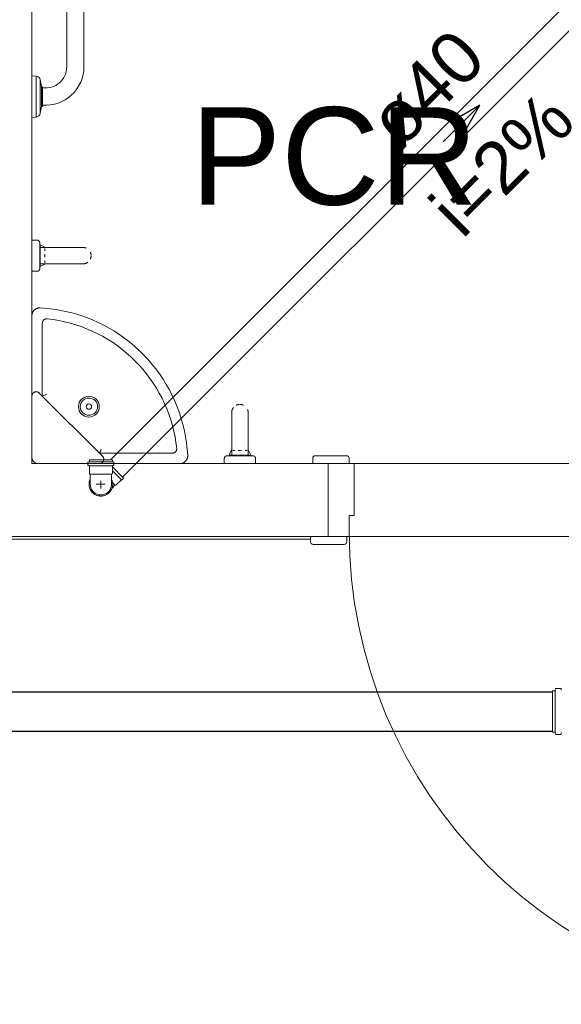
# Model space of a CAD drawing. Header units: millimetres. Extents: x 567 to 934, y -1 to 364.
# Tile 23 of 256: x 602.94 to 605.02, y 40.83 to 44.62. Entities that reach past the tile are written whole.
import ezdxf

# ---------------------------------------------------------------- set-up
doc = ezdxf.new("R2010")
doc.units = ezdxf.units.MM
doc.header["$MEASUREMENT"] = 0
doc.linetypes.add('NULL', pattern=[0])
doc.layers.add('ARQ FINA', color=8, linetype='Continuous')
for name, color, linetype, lineweight in [('Simbolos', 14, 'Continuous', 20), ('Simbolos_int', 14, 'Continuous', 15), ('TQ-Condutos', 14, 'Continuous', 25), ('TQ-Sentido conduto', 14, 'Continuous', 30), ('TQ-Textos conduto', 7, 'Continuous', 9)]:
    doc.layers.add(name, color=color, linetype=linetype, lineweight=lineweight)
doc.styles.add('Arial', font='arial.ttf')

msp = doc.modelspace()

# ---------------------------------------------------------------- linework, layer by layer
at = {"layer": 'ARQ FINA', "lineweight": 5}
for p, q in [((602.9856, 43.769), (602.9856, 46.629)), ((603.1196, 44.4357), (603.1196, 45.8144)), ((603.1856, 45.8144), (603.1856, 44.4357)), ((602.9856, 44.401), (603.0016, 44.3996)), ((603.0016, 44.3996), (603.0016, 44.2424)), ((603.0177, 44.3853), (603.023, 44.3592)), ((603.0177, 44.2568), (603.0177, 44.3853)), ((603.023, 44.3592), (603.0266, 44.3586)), ((603.023, 44.3592), (603.023, 44.2828)), ((603.0266, 44.3586), (603.0266, 44.3548)), ((603.0266, 44.3548), (603.0266, 44.2885)), ((603.023, 44.2828), (603.0177, 44.2568)), ((603.0266, 44.2835), (603.023, 44.2828)), ((603.0266, 44.2885), (603.0266, 44.2835)), ((603.0016, 44.2424), (602.9856, 44.241)), ((603.0056, 43.769), (602.9856, 43.769)), ((602.9856, 43.649), (602.9856, 43.769)), ((603.0176, 43.7507), (603.0156, 43.7507)), ((603.0176, 43.7507), (603.0156, 43.7507)), ((603.0356, 43.7423), (603.0176, 43.7507)), ((603.0176, 43.7507), (603.0176, 43.6673)), ((603.0756, 43.7407), (603.0156, 43.7407)), ((603.0356, 43.7423), (603.0356, 43.7416)), ((603.0356, 43.7366), (603.0356, 43.7277)), ((603.0356, 43.7153), (603.0356, 43.7028)), ((603.0156, 43.6773), (603.0756, 43.6773)), ((603.0176, 43.6673), (603.0356, 43.6757)), ((603.0356, 43.6903), (603.0356, 43.6815)), ((603.0356, 43.6764), (603.0356, 43.6757)), ((602.9856, 43.649), (603.0056, 43.649)), ((602.9856, 42.909), (602.9856, 43.649)), ((603.0156, 43.6673), (603.0176, 43.6673)), ((603.0156, 43.6673), (603.0176, 43.6673)), ((603.0256, 43.4496), (603.0256, 43.449)), ((603.0256, 43.169), (603.0256, 43.449)), ((603.0445, 43.4659), (603.0438, 43.466)), ((603.3421, 43.3408), (603.3404, 43.3422)), ((603.2573, 42.9373), (603.0139, 43.1807)), ((603.7539, 42.999), (603.7539, 42.939)), ((603.8173, 42.939), (603.8173, 42.999)), ((603.5426, 42.9672), (603.5425, 42.9678)), ((603.7523, 42.959), (603.7439, 42.941)), ((603.7523, 42.959), (603.7529, 42.959)), ((603.7581, 42.959), (603.7669, 42.959)), ((603.7794, 42.959), (603.7919, 42.959)), ((603.8052, 42.959), (603.8132, 42.959)), ((603.8181, 42.959), (603.8189, 42.959)), ((603.8273, 42.941), (603.8189, 42.959)), ((603.5256, 42.949), (603.2456, 42.949)), ((603.5256, 42.949), (603.5263, 42.949)), ((603.7256, 42.929), (603.7256, 42.909)), ((603.7439, 42.941), (603.7439, 42.939)), ((603.7439, 42.941), (603.8273, 42.941)), ((603.7439, 42.941), (603.7439, 42.939)), ((603.7439, 42.939), (603.744, 42.939)), ((603.7439, 42.939), (603.744, 42.939)), ((603.7439, 42.939), (603.744, 42.939)), ((603.7439, 42.939), (603.744, 42.939)), ((603.8273, 42.939), (603.8273, 42.941)), ((603.8273, 42.939), (603.8273, 42.941)), ((603.8456, 42.909), (603.8456, 42.929)), ((604.0656, 42.9296), (604.0656, 42.9096)), ((604.1956, 42.9396), (604.0756, 42.9396)), ((604.2056, 42.9096), (604.2056, 42.9296)), ((603.7256, 42.909), (602.9856, 42.909)), ((603.8456, 42.909), (603.7256, 42.909)), ((604.1256, 42.909), (603.8456, 42.909)), ((604.0656, 42.9096), (604.2056, 42.9096)), ((604.1256, 42.629), (604.1256, 42.909)), ((604.1256, 42.909), (604.1256, 42.629)), ((604.2256, 42.909), (604.1256, 42.909)), ((604.2256, 42.909), (605.9856, 42.909)), ((604.2256, 42.709), (604.2256, 42.909)), ((604.2056, 42.629), (604.2056, 42.709)), ((604.2056, 42.709), (604.2256, 42.709)), ((596.7756, 42.629), (604.1256, 42.629)), ((596.7956, 42.619), (604.057, 42.619)), ((604.057, 42.6285), (604.057, 42.6085)), ((604.197, 42.6285), (604.057, 42.6285)), ((604.1256, 42.629), (604.2056, 42.629)), ((604.197, 42.6085), (604.197, 42.6285)), ((605.9456, 42.629), (604.2056, 42.629)), ((604.067, 42.5985), (604.187, 42.5985))]:
    msp.add_line(p, q, dxfattribs=at)
for points in [[(603.0056, 43.769), (603.006, 43.769), (603.0064, 43.769), (603.0068, 43.769), (603.0072, 43.7689), (603.0076, 43.7688), (603.008, 43.7687), (603.0084, 43.7686), (603.0088, 43.7685), (603.0091, 43.7684), (603.0095, 43.7682), (603.0099, 43.7681), (603.0102, 43.7679), (603.0106, 43.7677), (603.0109, 43.7675), (603.0113, 43.7673), (603.0116, 43.767), (603.0119, 43.7668), (603.0122, 43.7665), (603.0125, 43.7663), (603.0128, 43.766), (603.0131, 43.7657), (603.0133, 43.7654), (603.0136, 43.7651), (603.0138, 43.7648), (603.014, 43.7644), (603.0142, 43.7641), (603.0144, 43.7637), (603.0146, 43.7634), (603.0148, 43.763), (603.0149, 43.7627), (603.0151, 43.7623), (603.0152, 43.7619), (603.0153, 43.7615), (603.0154, 43.7611), (603.0155, 43.7607), (603.0155, 43.7603), (603.0156, 43.7599), (603.0156, 43.7595), (603.0156, 43.7591), (603.0156, 43.759)], [(603.0064, 43.769), (603.0068, 43.769), (603.0072, 43.7689), (603.0076, 43.7688), (603.008, 43.7687), (603.0084, 43.7686), (603.0088, 43.7685), (603.0091, 43.7684), (603.0095, 43.7682), (603.0099, 43.7681), (603.0102, 43.7679), (603.0106, 43.7677), (603.0109, 43.7675), (603.0113, 43.7673), (603.0116, 43.767), (603.0119, 43.7668), (603.0122, 43.7665), (603.0125, 43.7663), (603.0128, 43.766), (603.0131, 43.7657), (603.0133, 43.7654), (603.0136, 43.7651), (603.0138, 43.7648), (603.014, 43.7644), (603.0142, 43.7641), (603.0144, 43.7637), (603.0146, 43.7634), (603.0148, 43.763), (603.0149, 43.7627), (603.0151, 43.7623), (603.0152, 43.7619), (603.0153, 43.7615), (603.0154, 43.7611), (603.0155, 43.7607), (603.0155, 43.7603)], [(603.0156, 43.759), (603.0156, 43.759), (603.0156, 43.7589), (603.0156, 43.7587), (603.0156, 43.7584), (603.0156, 43.758), (603.0156, 43.7576), (603.0156, 43.7571), (603.0156, 43.7565), (603.0156, 43.7558), (603.0156, 43.7551), (603.0156, 43.7543), (603.0156, 43.7534), (603.0156, 43.7524), (603.0156, 43.7514), (603.0156, 43.7503), (603.0156, 43.7491)], [(603.0156, 43.659), (603.0156, 43.6591), (603.0156, 43.6592), (603.0156, 43.6594), (603.0156, 43.6597), (603.0156, 43.66), (603.0156, 43.6605), (603.0156, 43.661), (603.0156, 43.6616), (603.0156, 43.6622), (603.0156, 43.663), (603.0156, 43.6638), (603.0156, 43.6647), (603.0156, 43.6656), (603.0156, 43.6667), (603.0156, 43.6678), (603.0156, 43.6689), (603.0156, 43.6701), (603.0156, 43.6714), (603.0156, 43.6728), (603.0156, 43.6742), (603.0156, 43.6757), (603.0156, 43.6772), (603.0156, 43.6787), (603.0156, 43.6804), (603.0156, 43.682), (603.0156, 43.6837), (603.0156, 43.6855), (603.0156, 43.6872), (603.0156, 43.6891), (603.0156, 43.6909), (603.0156, 43.6928), (603.0156, 43.6947), (603.0156, 43.6966), (603.0156, 43.6986), (603.0156, 43.7005), (603.0156, 43.7025), (603.0156, 43.7045), (603.0156, 43.7065), (603.0156, 43.7085), (603.0156, 43.7105), (603.0156, 43.7125), (603.0156, 43.7145), (603.0156, 43.7165), (603.0156, 43.7184), (603.0156, 43.7204), (603.0156, 43.7223), (603.0156, 43.7242), (603.0156, 43.7261), (603.0156, 43.728), (603.0156, 43.7298), (603.0156, 43.7316), (603.0156, 43.7334), (603.0156, 43.7351), (603.0156, 43.7368), (603.0156, 43.7385), (603.0156, 43.74), (603.0156, 43.7416), (603.0156, 43.7431), (603.0156, 43.7445), (603.0156, 43.7459), (603.0156, 43.7472), (603.0156, 43.7485), (603.0156, 43.7497), (603.0156, 43.7508), (603.0156, 43.7519), (603.0156, 43.7529), (603.0156, 43.7538), (603.0156, 43.7547), (603.0156, 43.7554), (603.0156, 43.7561), (603.0156, 43.7568), (603.0156, 43.7573), (603.0156, 43.7578), (603.0156, 43.7582), (603.0156, 43.7585), (603.0156, 43.7588), (603.0156, 43.7589), (603.0156, 43.759), (603.0156, 43.759)], [(603.0156, 43.7543), (603.0156, 43.7534), (603.0156, 43.7524), (603.0156, 43.7514), (603.0156, 43.7503), (603.0156, 43.7491)], [(603.0156, 43.7497), (603.0156, 43.7508), (603.0156, 43.7519), (603.0156, 43.7529), (603.0156, 43.7538)], [(603.1817, 43.7407), (603.1816, 43.7407), (603.1813, 43.7407), (603.1809, 43.7407), (603.1803, 43.7407), (603.1796, 43.7407), (603.1786, 43.7407), (603.1775, 43.7407), (603.1763, 43.7407), (603.1749, 43.7407), (603.1733, 43.7407), (603.1716, 43.7407), (603.1697, 43.7407), (603.1677, 43.7407), (603.1655, 43.7407), (603.1631, 43.7407), (603.1607, 43.7407), (603.1581, 43.7407), (603.1554, 43.7407), (603.1525, 43.7407), (603.1495, 43.7407), (603.1464, 43.7407), (603.1432, 43.7407), (603.1399, 43.7407), (603.1364, 43.7407), (603.1329, 43.7407), (603.1293, 43.7407), (603.1256, 43.7407), (603.1218, 43.7407), (603.118, 43.7407), (603.114, 43.7407), (603.1101, 43.7407), (603.106, 43.7407), (603.1019, 43.7407), (603.0978, 43.7407), (603.0936, 43.7407), (603.0894, 43.7407), (603.0852, 43.7407), (603.081, 43.7407), (603.0768, 43.7407), (603.0756, 43.7407)], [(603.0756, 43.7407), (603.0799, 43.7407), (603.0841, 43.7407), (603.0883, 43.7407), (603.0925, 43.7407), (603.0967, 43.7407), (603.1008, 43.7407), (603.1049, 43.7407), (603.109, 43.7407), (603.113, 43.7407), (603.1169, 43.7407), (603.1208, 43.7407), (603.1246, 43.7407), (603.1283, 43.7407)], [(603.1546, 43.7407), (603.1574, 43.7407), (603.16, 43.7407), (603.1625, 43.7407), (603.1649, 43.7407), (603.1671, 43.7407), (603.1692, 43.7407), (603.1711, 43.7407), (603.1729, 43.7407), (603.1745, 43.7407), (603.1759, 43.7407), (603.1772, 43.7407), (603.1784, 43.7407), (603.1793, 43.7407), (603.1801, 43.7407), (603.1808, 43.7407), (603.1812, 43.7407), (603.1815, 43.7407), (603.1817, 43.7407), (603.1817, 43.7407)], [(603.1817, 43.7407), (603.1829, 43.7407), (603.1842, 43.7406), (603.1855, 43.7405), (603.1867, 43.7403), (603.188, 43.7401), (603.1892, 43.7398), (603.1904, 43.7395), (603.1916, 43.7391), (603.1928, 43.7387), (603.194, 43.7382)], [(603.2102, 43.7228), (603.2107, 43.7217), (603.2112, 43.7205), (603.2117, 43.7193), (603.212, 43.7181), (603.2124, 43.7169), (603.2127, 43.7157), (603.2129, 43.7144), (603.2131, 43.7132), (603.2132, 43.7119), (603.2133, 43.7106)], [(603.0756, 43.6773), (603.0799, 43.6773), (603.0841, 43.6773), (603.0883, 43.6773), (603.0925, 43.6773), (603.0967, 43.6773), (603.1008, 43.6773), (603.1049, 43.6773), (603.109, 43.6773), (603.113, 43.6773), (603.1169, 43.6773), (603.1208, 43.6773), (603.1246, 43.6773), (603.1283, 43.6773), (603.132, 43.6773), (603.1355, 43.6773), (603.139, 43.6773), (603.1423, 43.6773), (603.1455, 43.6773), (603.1487, 43.6773), (603.1517, 43.6773), (603.1546, 43.6773), (603.1574, 43.6773), (603.16, 43.6773), (603.1625, 43.6773), (603.1649, 43.6773), (603.1671, 43.6773), (603.1692, 43.6773), (603.1711, 43.6773), (603.1729, 43.6773), (603.1745, 43.6773), (603.1759, 43.6773), (603.1772, 43.6773), (603.1784, 43.6773), (603.1793, 43.6773), (603.1801, 43.6773), (603.1808, 43.6773), (603.1812, 43.6773), (603.1815, 43.6773), (603.1817, 43.6773), (603.1817, 43.6773)], [(603.145, 43.6773), (603.1432, 43.6773), (603.1399, 43.6773), (603.1364, 43.6773), (603.1329, 43.6773), (603.1293, 43.6773), (603.1256, 43.6773), (603.1218, 43.6773), (603.118, 43.6773), (603.114, 43.6773), (603.1101, 43.6773), (603.106, 43.6773), (603.1019, 43.6773), (603.0978, 43.6773), (603.0936, 43.6773), (603.0894, 43.6773), (603.0852, 43.6773), (603.081, 43.6773), (603.0768, 43.6773)], [(603.1817, 43.6773), (603.1816, 43.6773), (603.1813, 43.6773), (603.1809, 43.6773), (603.1803, 43.6773), (603.1796, 43.6773), (603.1786, 43.6773), (603.1775, 43.6773), (603.1763, 43.6773), (603.1749, 43.6773), (603.1733, 43.6773), (603.1716, 43.6773), (603.1697, 43.6773), (603.1677, 43.6773), (603.1655, 43.6773), (603.1631, 43.6773), (603.1607, 43.6773), (603.1581, 43.6773), (603.1554, 43.6773), (603.1525, 43.6773), (603.1495, 43.6773), (603.1464, 43.6773)], [(603.2009, 43.6838), (603.1999, 43.6831), (603.1988, 43.6824), (603.1977, 43.6817), (603.1966, 43.6811), (603.1955, 43.6805), (603.1943, 43.68), (603.1932, 43.6795), (603.192, 43.679), (603.1908, 43.6787), (603.1895, 43.6783), (603.1883, 43.678), (603.1871, 43.6778), (603.1858, 43.6776), (603.1845, 43.6775), (603.1833, 43.6774), (603.182, 43.6773), (603.1817, 43.6773)], [(603.2134, 43.7078), (603.2133, 43.7065), (603.2131, 43.7052), (603.213, 43.704), (603.2127, 43.7027), (603.2125, 43.7015), (603.2121, 43.7003), (603.2118, 43.6991), (603.2113, 43.6979), (603.2109, 43.6967), (603.2104, 43.6955)], [(603.0156, 43.659), (603.0156, 43.6586), (603.0156, 43.6582), (603.0155, 43.6578), (603.0155, 43.6574), (603.0154, 43.657), (603.0153, 43.6567), (603.0152, 43.6563), (603.0151, 43.6559), (603.015, 43.6555), (603.0148, 43.6551), (603.0147, 43.6548), (603.0145, 43.6544), (603.0143, 43.6541), (603.0141, 43.6537), (603.0139, 43.6534), (603.0136, 43.6531), (603.0134, 43.6527), (603.0131, 43.6524), (603.0129, 43.6521), (603.0126, 43.6519), (603.0123, 43.6516), (603.012, 43.6513), (603.0117, 43.6511), (603.0113, 43.6508), (603.011, 43.6506), (603.0107, 43.6504), (603.0103, 43.6502), (603.01, 43.65), (603.0096, 43.6499), (603.0092, 43.6497), (603.0089, 43.6496), (603.0085, 43.6494), (603.0081, 43.6493), (603.0077, 43.6492), (603.0073, 43.6492), (603.0069, 43.6491), (603.0065, 43.6491), (603.0061, 43.649), (603.0057, 43.649), (603.0056, 43.649)], [(603.0155, 43.6578), (603.0155, 43.6574), (603.0154, 43.657), (603.0153, 43.6567), (603.0152, 43.6563), (603.0151, 43.6559), (603.015, 43.6555), (603.0148, 43.6551), (603.0147, 43.6548), (603.0145, 43.6544), (603.0143, 43.6541), (603.0141, 43.6537), (603.0139, 43.6534), (603.0136, 43.6531), (603.0134, 43.6527), (603.0131, 43.6524), (603.0129, 43.6521), (603.0126, 43.6519), (603.0123, 43.6516), (603.012, 43.6513), (603.0117, 43.6511), (603.0113, 43.6508), (603.011, 43.6506), (603.0107, 43.6504), (603.0103, 43.6502), (603.01, 43.65), (603.0096, 43.6499), (603.0092, 43.6497), (603.0089, 43.6496), (603.0085, 43.6494), (603.0081, 43.6493), (603.0077, 43.6492), (603.0073, 43.6492), (603.0069, 43.6491), (603.0065, 43.6491)], [(603.0156, 43.6638), (603.0156, 43.6647), (603.0156, 43.6656), (603.0156, 43.6667), (603.0156, 43.6678), (603.0156, 43.6689)], [(603.0156, 43.6684), (603.0156, 43.6672), (603.0156, 43.6662), (603.0156, 43.6652), (603.0156, 43.6643), (603.0156, 43.6634), (603.0156, 43.6626), (603.0156, 43.6619), (603.0156, 43.6613), (603.0156, 43.6607), (603.0156, 43.6603), (603.0156, 43.6599), (603.0156, 43.6595), (603.0156, 43.6593), (603.0156, 43.6591), (603.0156, 43.659), (603.0156, 43.659)], [(603.0156, 43.6684), (603.0156, 43.6672), (603.0156, 43.6662), (603.0156, 43.6652), (603.0156, 43.6643)], [(603.0172, 43.5082), (603.016, 43.5082), (603.0148, 43.5082), (603.0136, 43.5082), (603.0124, 43.5081), (603.0112, 43.5079), (603.01, 43.5077), (603.0088, 43.5075), (603.0077, 43.5072), (603.0065, 43.5068), (603.0054, 43.5064), (603.0043, 43.506), (603.0032, 43.5055), (603.0021, 43.505), (603.001, 43.5045), (603, 43.5039), (602.999, 43.5032), (602.998, 43.5025), (602.997, 43.5018), (602.9961, 43.501), (602.9952, 43.5002), (602.9944, 43.4994), (602.9935, 43.4985), (602.9927, 43.4976), (602.992, 43.4967), (602.9913, 43.4958), (602.9906, 43.4948), (602.9899, 43.4938), (602.9893, 43.4927), (602.9888, 43.4916), (602.9883, 43.4906), (602.9878, 43.4895), (602.9874, 43.4883), (602.987, 43.4872), (602.9866, 43.4861), (602.9864, 43.4849), (602.9861, 43.4837), (602.9859, 43.4825), (602.9858, 43.4813), (602.9857, 43.4801), (602.9856, 43.4789), (602.9856, 43.4782)], [(603.5848, 42.9406), (603.583, 42.9645), (603.5803, 42.9884), (603.5767, 43.0121), (603.5721, 43.0357), (603.5666, 43.059), (603.5601, 43.0821), (603.5527, 43.105), (603.5444, 43.1275), (603.5352, 43.1497), (603.5252, 43.1714), (603.5143, 43.1928), (603.5025, 43.2137), (603.4899, 43.2341), (603.4765, 43.2541), (603.4623, 43.2734), (603.4473, 43.2922), (603.4316, 43.3103), (603.4152, 43.3279), (603.3982, 43.3447), (603.3804, 43.3608), (603.362, 43.3763), (603.343, 43.391), (603.3235, 43.4049), (603.3034, 43.418), (603.2828, 43.4303), (603.2617, 43.4417), (603.2402, 43.4524), (603.2182, 43.4621), (603.1959, 43.471), (603.1733, 43.4789), (603.1504, 43.486), (603.1271, 43.4921), (603.1037, 43.4973), (603.0801, 43.5015), (603.0563, 43.5048), (603.0324, 43.5072), (603.0172, 43.5082)], [(603.0256, 43.449), (603.0256, 43.4496), (603.0257, 43.4503), (603.0257, 43.451), (603.0258, 43.4517), (603.0259, 43.4523), (603.0261, 43.453), (603.0263, 43.4537), (603.0265, 43.4543), (603.0267, 43.455), (603.027, 43.4556), (603.0272, 43.4562), (603.0275, 43.4568), (603.0279, 43.4574), (603.0282, 43.458), (603.0286, 43.4586), (603.029, 43.4591), (603.0294, 43.4597), (603.0298, 43.4602), (603.0303, 43.4607), (603.0308, 43.4612), (603.0313, 43.4617), (603.0318, 43.4621), (603.0323, 43.4625), (603.0329, 43.4629), (603.0335, 43.4633), (603.034, 43.4637), (603.0346, 43.464), (603.0352, 43.4643), (603.0359, 43.4646), (603.0365, 43.4649), (603.0371, 43.4651), (603.0378, 43.4653), (603.0384, 43.4655), (603.0391, 43.4656), (603.0398, 43.4658), (603.0404, 43.4659), (603.0411, 43.466), (603.0418, 43.466), (603.0425, 43.466), (603.0432, 43.466), (603.0439, 43.466), (603.0445, 43.4659)], [(603.0346, 43.464), (603.034, 43.4636), (603.0334, 43.4633), (603.0328, 43.4629), (603.0323, 43.4625), (603.0318, 43.4621), (603.0312, 43.4616), (603.0307, 43.4612), (603.0303, 43.4607), (603.0298, 43.4602), (603.0294, 43.4596), (603.0289, 43.4591), (603.0286, 43.4585)], [(603.0445, 43.4659), (603.0667, 43.4631), (603.0888, 43.4594), (603.1107, 43.4549), (603.1324, 43.4494), (603.1539, 43.4431), (603.1752, 43.436), (603.1961, 43.428), (603.2167, 43.4191), (603.2369, 43.4095), (603.2567, 43.399), (603.2761, 43.3878), (603.295, 43.3758), (603.3134, 43.3631), (603.3313, 43.3496), (603.3486, 43.3354), (603.3654, 43.3206), (603.3816, 43.305), (603.3971, 43.2889), (603.4119, 43.2721), (603.4261, 43.2548), (603.4396, 43.2369), (603.4523, 43.2185), (603.4643, 43.1996), (603.4756, 43.1802), (603.486, 43.1604), (603.4957, 43.1402), (603.5045, 43.1196), (603.5125, 43.0987), (603.5197, 43.0775), (603.526, 43.056), (603.5314, 43.0342), (603.536, 43.0123), (603.5397, 42.9902), (603.5425, 42.968), (603.5425, 42.9678)], [(603.0139, 43.1807), (603.0134, 43.1812), (603.0129, 43.1816), (603.0124, 43.1821), (603.0119, 43.1825), (603.0113, 43.1828), (603.0108, 43.1832), (603.0102, 43.1835), (603.0096, 43.1838), (603.009, 43.1841), (603.0084, 43.1844), (603.0078, 43.1846), (603.0072, 43.1848), (603.0065, 43.185), (603.0059, 43.1852), (603.0052, 43.1853), (603.0046, 43.1854), (603.0039, 43.1855), (603.0033, 43.1856), (603.0026, 43.1856), (603.0019, 43.1856), (603.0013, 43.1856), (603.0006, 43.1855), (603, 43.1854), (602.9993, 43.1853), (602.9986, 43.1852), (602.998, 43.1851), (602.9974, 43.1849), (602.9967, 43.1847), (602.9961, 43.1844), (602.9955, 43.1842), (602.9949, 43.1839), (602.9943, 43.1836), (602.9937, 43.1833), (602.9932, 43.1829), (602.9926, 43.1826), (602.9921, 43.1822), (602.9916, 43.1818), (602.9911, 43.1813), (602.9906, 43.1809), (602.9901, 43.1804), (602.9897, 43.1799), (602.9893, 43.1794), (602.9889, 43.1789), (602.9885, 43.1783), (602.9881, 43.1778), (602.9878, 43.1772), (602.9875, 43.1766), (602.9872, 43.176), (602.9869, 43.1754), (602.9866, 43.1748), (602.9864, 43.1742), (602.9862, 43.1735), (602.9861, 43.1729), (602.9859, 43.1723), (602.9858, 43.1716), (602.9857, 43.1709), (602.9857, 43.1703), (602.9856, 43.1696), (602.9856, 43.169)], [(603.0256, 43.169), (603.0262, 43.1693), (603.0278, 43.1699), (603.0303, 43.171), (603.0319, 43.1716), (603.0336, 43.1723), (603.0375, 43.1739), (603.0416, 43.1757)], [(603.7539, 43.1051), (603.7539, 43.1064), (603.754, 43.1076), (603.7541, 43.1089), (603.7543, 43.1101), (603.7545, 43.1114), (603.7548, 43.1126), (603.7551, 43.1139), (603.7555, 43.1151), (603.7559, 43.1163), (603.7564, 43.1174), (603.7569, 43.1186), (603.7575, 43.1197), (603.7581, 43.1208), (603.7588, 43.1219), (603.7594, 43.123), (603.7602, 43.124), (603.761, 43.125)], [(603.7718, 43.1336), (603.773, 43.1342), (603.7741, 43.1346), (603.7753, 43.1351), (603.7765, 43.1355), (603.7777, 43.1358), (603.779, 43.1361), (603.7802, 43.1363), (603.7815, 43.1365), (603.7827, 43.1367), (603.784, 43.1368)], [(603.7869, 43.1368), (603.7881, 43.1367), (603.7894, 43.1366), (603.7907, 43.1364), (603.7919, 43.1362), (603.7931, 43.1359), (603.7944, 43.1356), (603.7956, 43.1352), (603.7968, 43.1348), (603.798, 43.1343), (603.7991, 43.1338)], [(603.8147, 43.1178), (603.8152, 43.1166), (603.8156, 43.1154), (603.816, 43.1142), (603.8163, 43.113), (603.8166, 43.1117), (603.8168, 43.1105), (603.817, 43.1092), (603.8172, 43.108), (603.8173, 43.1067), (603.8173, 43.1054), (603.8173, 43.1051)], [(603.7539, 43.1051), (603.7539, 43.105), (603.7539, 43.1048), (603.7539, 43.1043), (603.7539, 43.1037), (603.7539, 43.103), (603.7539, 43.1021), (603.7539, 43.101), (603.7539, 43.0997), (603.7539, 43.0983), (603.7539, 43.0967), (603.7539, 43.095), (603.7539, 43.0931), (603.7539, 43.0911), (603.7539, 43.0889), (603.7539, 43.0866), (603.7539, 43.0841), (603.7539, 43.0815), (603.7539, 43.0788), (603.7539, 43.0759), (603.7539, 43.0729), (603.7539, 43.0698), (603.7539, 43.0666), (603.7539, 43.0633), (603.7539, 43.0599), (603.7539, 43.0563), (603.7539, 43.0527), (603.7539, 43.049), (603.7539, 43.0452), (603.7539, 43.0414), (603.7539, 43.0375), (603.7539, 43.0335), (603.7539, 43.0294), (603.7539, 43.0254), (603.7539, 43.0212), (603.7539, 43.0171), (603.7539, 43.0129), (603.7539, 43.0086), (603.7539, 43.0044), (603.7539, 43.0002), (603.7539, 42.999)], [(603.7539, 42.999), (603.7539, 43.0033), (603.7539, 43.0075), (603.7539, 43.0117), (603.7539, 43.0159), (603.7539, 43.0201), (603.7539, 43.0242), (603.7539, 43.0283), (603.7539, 43.0324), (603.7539, 43.0364), (603.7539, 43.0403), (603.7539, 43.0442), (603.7539, 43.048), (603.7539, 43.0517), (603.7539, 43.0554), (603.7539, 43.0589), (603.7539, 43.0624), (603.7539, 43.0657), (603.7539, 43.069), (603.7539, 43.0721), (603.7539, 43.0751), (603.7539, 43.078), (603.7539, 43.0808), (603.7539, 43.0834), (603.7539, 43.0859), (603.7539, 43.0883), (603.7539, 43.0905), (603.7539, 43.0926), (603.7539, 43.0945), (603.7539, 43.0963), (603.7539, 43.0979), (603.7539, 43.0993), (603.7539, 43.1006), (603.7539, 43.1018), (603.7539, 43.1027), (603.7539, 43.1036), (603.7539, 43.1042), (603.7539, 43.1047), (603.7539, 43.105), (603.7539, 43.1051), (603.7539, 43.1051)], [(603.8173, 42.999), (603.8173, 43.0033), (603.8173, 43.0075), (603.8173, 43.0117), (603.8173, 43.0159), (603.8173, 43.0201), (603.8173, 43.0242), (603.8173, 43.0283), (603.8173, 43.0324), (603.8173, 43.0364), (603.8173, 43.0403), (603.8173, 43.0442), (603.8173, 43.048), (603.8173, 43.0517), (603.8173, 43.0554), (603.8173, 43.0589), (603.8173, 43.0624), (603.8173, 43.0657), (603.8173, 43.069), (603.8173, 43.0721), (603.8173, 43.0751), (603.8173, 43.078), (603.8173, 43.0808), (603.8173, 43.0834), (603.8173, 43.0859), (603.8173, 43.0883), (603.8173, 43.0905), (603.8173, 43.0926), (603.8173, 43.0945), (603.8173, 43.0963), (603.8173, 43.0979), (603.8173, 43.0993), (603.8173, 43.1006), (603.8173, 43.1018), (603.8173, 43.1027), (603.8173, 43.1036), (603.8173, 43.1042), (603.8173, 43.1047), (603.8173, 43.105), (603.8173, 43.1051), (603.8173, 43.1051)], [(603.8173, 43.1051), (603.8173, 43.105), (603.8173, 43.1048), (603.8173, 43.1043), (603.8173, 43.1037), (603.8173, 43.103), (603.8173, 43.1021), (603.8173, 43.101), (603.8173, 43.0997), (603.8173, 43.0983), (603.8173, 43.0967), (603.8173, 43.095), (603.8173, 43.0931), (603.8173, 43.0911), (603.8173, 43.0889), (603.8173, 43.0866), (603.8173, 43.0841), (603.8173, 43.0815), (603.8173, 43.0788)], [(603.8173, 43.0527), (603.8173, 43.049), (603.8173, 43.0452), (603.8173, 43.0414), (603.8173, 43.0375), (603.8173, 43.0335), (603.8173, 43.0294), (603.8173, 43.0254), (603.8173, 43.0212), (603.8173, 43.0171), (603.8173, 43.0129), (603.8173, 43.0086), (603.8173, 43.0044), (603.8173, 43.0002)], [(603.2522, 42.965), (603.2505, 42.9609), (603.2489, 42.957), (603.2482, 42.9553), (603.2476, 42.9537), (603.2465, 42.9512), (603.2458, 42.9496), (603.2456, 42.949)], [(603.5425, 42.9678), (603.5426, 42.9671), (603.5426, 42.9665), (603.5426, 42.9658), (603.5426, 42.9651), (603.5425, 42.9644), (603.5425, 42.9637), (603.5424, 42.9631), (603.5422, 42.9624), (603.5421, 42.9617), (603.5419, 42.9611), (603.5417, 42.9604), (603.5414, 42.9598), (603.5412, 42.9592), (603.5409, 42.9586), (603.5406, 42.958), (603.5402, 42.9574), (603.5399, 42.9568), (603.5395, 42.9562), (603.5391, 42.9557), (603.5387, 42.9551), (603.5382, 42.9546), (603.5378, 42.9541), (603.5373, 42.9537), (603.5368, 42.9532), (603.5362, 42.9528), (603.5357, 42.9524), (603.5352, 42.952), (603.5346, 42.9516), (603.534, 42.9512), (603.5334, 42.9509), (603.5328, 42.9506), (603.5322, 42.9503), (603.5315, 42.9501), (603.5309, 42.9499), (603.5302, 42.9497), (603.5296, 42.9495), (603.5289, 42.9494), (603.5283, 42.9492), (603.5276, 42.9491), (603.5269, 42.9491), (603.5262, 42.949), (603.5256, 42.949)], [(603.5352, 42.952), (603.5358, 42.9524), (603.5363, 42.9528), (603.5368, 42.9532), (603.5373, 42.9537), (603.5378, 42.9542), (603.5383, 42.9547), (603.5387, 42.9552), (603.5391, 42.9557), (603.5395, 42.9563), (603.5399, 42.9568), (603.5403, 42.9574), (603.5406, 42.958)], [(602.9856, 42.933), (602.9856, 42.9321), (602.9857, 42.9311), (602.9858, 42.9302), (602.9859, 42.9292), (602.9861, 42.9283), (602.9863, 42.9273), (602.9865, 42.9264), (602.9868, 42.9255), (602.9871, 42.9246), (602.9875, 42.9237), (602.9879, 42.9228), (602.9883, 42.9219), (602.9888, 42.9211), (602.9893, 42.9203), (602.9898, 42.9195), (602.9904, 42.9187), (602.9909, 42.9179), (602.9916, 42.9172), (602.9922, 42.9165), (602.9929, 42.9158), (602.9936, 42.9152), (602.9943, 42.9145), (602.9951, 42.9139), (602.9958, 42.9134), (602.9966, 42.9128), (602.9975, 42.9123), (602.9983, 42.9119), (602.9992, 42.9114), (603, 42.911), (603.0009, 42.9107), (603.0018, 42.9103), (603.0027, 42.91), (603.0037, 42.9098), (603.0046, 42.9096), (603.0055, 42.9094), (603.0065, 42.9092), (603.0074, 42.9091), (603.0084, 42.9091), (603.0094, 42.909)], [(603.2456, 42.909), (603.2463, 42.909), (603.2469, 42.9091), (603.2476, 42.9091), (603.2482, 42.9092), (603.2489, 42.9094), (603.2495, 42.9095), (603.2502, 42.9097), (603.2508, 42.9099), (603.2514, 42.9101), (603.2521, 42.9103), (603.2527, 42.9106), (603.2533, 42.9109), (603.2538, 42.9112), (603.2544, 42.9116), (603.255, 42.9119), (603.2555, 42.9123), (603.256, 42.9127), (603.2565, 42.9131), (603.257, 42.9136), (603.2575, 42.9141), (603.2579, 42.9145), (603.2584, 42.915), (603.2588, 42.9156), (603.2592, 42.9161), (603.2596, 42.9166), (603.2599, 42.9172), (603.2602, 42.9178), (603.2605, 42.9184), (603.2608, 42.919), (603.2611, 42.9196), (603.2613, 42.9202), (603.2615, 42.9208), (603.2617, 42.9215), (603.2618, 42.9221), (603.2619, 42.9228), (603.262, 42.9234), (603.2621, 42.9241), (603.2622, 42.9248), (603.2622, 42.9254), (603.2622, 42.9261), (603.2621, 42.9267), (603.2621, 42.9274), (603.262, 42.9281), (603.2619, 42.9287), (603.2617, 42.9294), (603.2616, 42.93), (603.2614, 42.9306), (603.2612, 42.9313), (603.2609, 42.9319), (603.2607, 42.9325), (603.2604, 42.9331), (603.2601, 42.9337), (603.2597, 42.9342), (603.2594, 42.9348), (603.259, 42.9353), (603.2586, 42.9359), (603.2582, 42.9364), (603.2577, 42.9369), (603.2573, 42.9373)], [(603.5548, 42.909), (603.556, 42.9091), (603.5572, 42.9091), (603.5584, 42.9092), (603.5596, 42.9094), (603.5608, 42.9096), (603.562, 42.9099), (603.5631, 42.9102), (603.5643, 42.9106), (603.5654, 42.911), (603.5665, 42.9114), (603.5676, 42.9119), (603.5687, 42.9124), (603.5697, 42.913), (603.5708, 42.9136), (603.5718, 42.9143), (603.5727, 42.915), (603.5737, 42.9157), (603.5746, 42.9165), (603.5755, 42.9173), (603.5763, 42.9181), (603.5772, 42.919), (603.5779, 42.9199), (603.5787, 42.9209), (603.5794, 42.9218), (603.5801, 42.9228), (603.5807, 42.9238), (603.5813, 42.9249), (603.5818, 42.926), (603.5823, 42.927), (603.5828, 42.9282), (603.5832, 42.9293), (603.5836, 42.9304), (603.5839, 42.9316), (603.5842, 42.9328), (603.5844, 42.9339), (603.5846, 42.9351), (603.5847, 42.9363), (603.5848, 42.9375), (603.5848, 42.9387), (603.5848, 42.9399), (603.5848, 42.9406)], [(603.7256, 42.929), (603.7256, 42.9294), (603.7256, 42.9298), (603.7257, 42.9302), (603.7257, 42.9306), (603.7258, 42.931), (603.7259, 42.9314), (603.726, 42.9318), (603.7261, 42.9322), (603.7263, 42.9326), (603.7264, 42.9329), (603.7266, 42.9333), (603.7267, 42.9336), (603.7269, 42.934), (603.7271, 42.9343), (603.7274, 42.9347), (603.7276, 42.935), (603.7278, 42.9353), (603.7281, 42.9356), (603.7284, 42.9359), (603.7286, 42.9362), (603.7289, 42.9365), (603.7292, 42.9367), (603.7296, 42.937), (603.7299, 42.9372), (603.7302, 42.9374), (603.7305, 42.9377), (603.7309, 42.9378), (603.7313, 42.938), (603.7316, 42.9382), (603.732, 42.9383), (603.7324, 42.9385), (603.7327, 42.9386), (603.7331, 42.9387), (603.7335, 42.9388), (603.7339, 42.9389), (603.7343, 42.9389), (603.7347, 42.939), (603.7351, 42.939), (603.7355, 42.939), (603.7356, 42.939)], [(603.7256, 42.9298), (603.7257, 42.9302), (603.7257, 42.9306), (603.7258, 42.931), (603.7259, 42.9314), (603.726, 42.9318), (603.7261, 42.9322), (603.7263, 42.9326), (603.7264, 42.9329), (603.7266, 42.9333), (603.7267, 42.9336), (603.7269, 42.934), (603.7271, 42.9343), (603.7274, 42.9347), (603.7276, 42.935), (603.7278, 42.9353), (603.7281, 42.9356), (603.7284, 42.9359), (603.7286, 42.9362), (603.7289, 42.9365), (603.7292, 42.9367), (603.7296, 42.937), (603.7299, 42.9372), (603.7302, 42.9374), (603.7305, 42.9377), (603.7309, 42.9378), (603.7313, 42.938), (603.7316, 42.9382), (603.732, 42.9383), (603.7324, 42.9385), (603.7327, 42.9386), (603.7331, 42.9387), (603.7335, 42.9388), (603.7339, 42.9389), (603.7343, 42.9389)], [(603.7356, 42.939), (603.7356, 42.939), (603.7358, 42.939), (603.736, 42.939), (603.7362, 42.939), (603.7366, 42.939), (603.737, 42.939), (603.7376, 42.939), (603.7381, 42.939), (603.7388, 42.939), (603.7396, 42.939), (603.7404, 42.939), (603.7413, 42.939), (603.7422, 42.939), (603.7432, 42.939), (603.7443, 42.939), (603.7455, 42.939)], [(603.8356, 42.939), (603.8356, 42.939), (603.8354, 42.939), (603.8353, 42.939), (603.835, 42.939), (603.8346, 42.939), (603.8342, 42.939), (603.8337, 42.939), (603.8331, 42.939), (603.8324, 42.939), (603.8317, 42.939), (603.8308, 42.939), (603.83, 42.939), (603.829, 42.939), (603.828, 42.939), (603.8269, 42.939), (603.8257, 42.939), (603.8245, 42.939), (603.8232, 42.939), (603.8219, 42.939), (603.8204, 42.939), (603.819, 42.939), (603.8175, 42.939), (603.8159, 42.939), (603.8143, 42.939), (603.8126, 42.939), (603.8109, 42.939), (603.8092, 42.939), (603.8074, 42.939), (603.8056, 42.939), (603.8037, 42.939), (603.8018, 42.939), (603.7999, 42.939), (603.798, 42.939), (603.7961, 42.939), (603.7941, 42.939), (603.7921, 42.939), (603.7901, 42.939), (603.7881, 42.939), (603.7861, 42.939), (603.7841, 42.939), (603.7822, 42.939), (603.7802, 42.939), (603.7782, 42.939), (603.7762, 42.939), (603.7742, 42.939), (603.7723, 42.939), (603.7704, 42.939), (603.7685, 42.939), (603.7666, 42.939), (603.7648, 42.939), (603.763, 42.939), (603.7612, 42.939), (603.7595, 42.939), (603.7578, 42.939), (603.7562, 42.939), (603.7546, 42.939), (603.753, 42.939), (603.7516, 42.939), (603.7501, 42.939), (603.7487, 42.939), (603.7474, 42.939), (603.7462, 42.939), (603.745, 42.939), (603.7438, 42.939), (603.7428, 42.939), (603.7418, 42.939), (603.7408, 42.939), (603.74, 42.939), (603.7392, 42.939), (603.7385, 42.939), (603.7379, 42.939), (603.7373, 42.939), (603.7368, 42.939), (603.7364, 42.939), (603.7361, 42.939), (603.7359, 42.939), (603.7357, 42.939), (603.7356, 42.939), (603.7356, 42.939)], [(603.7404, 42.939), (603.7413, 42.939), (603.7422, 42.939), (603.7432, 42.939), (603.7443, 42.939), (603.7455, 42.939)], [(603.745, 42.939), (603.7438, 42.939), (603.7428, 42.939), (603.7418, 42.939), (603.7408, 42.939)], [(603.8308, 42.939), (603.83, 42.939), (603.829, 42.939), (603.828, 42.939), (603.8269, 42.939), (603.8257, 42.939)], [(603.8263, 42.939), (603.8274, 42.939), (603.8285, 42.939), (603.8295, 42.939), (603.8304, 42.939), (603.8312, 42.939), (603.832, 42.939), (603.8327, 42.939), (603.8334, 42.939), (603.8339, 42.939), (603.8344, 42.939), (603.8348, 42.939), (603.8351, 42.939), (603.8354, 42.939), (603.8355, 42.939), (603.8356, 42.939), (603.8356, 42.939)], [(603.8263, 42.939), (603.8274, 42.939), (603.8285, 42.939), (603.8295, 42.939), (603.8304, 42.939)], [(603.8356, 42.939), (603.836, 42.939), (603.8364, 42.939), (603.8368, 42.939), (603.8372, 42.9389), (603.8376, 42.9388), (603.838, 42.9387), (603.8384, 42.9386), (603.8388, 42.9385), (603.8391, 42.9384), (603.8395, 42.9382), (603.8399, 42.9381), (603.8402, 42.9379), (603.8406, 42.9377), (603.8409, 42.9375), (603.8413, 42.9373), (603.8416, 42.937), (603.8419, 42.9368), (603.8422, 42.9365), (603.8425, 42.9363), (603.8428, 42.936), (603.8431, 42.9357), (603.8433, 42.9354), (603.8436, 42.9351), (603.8438, 42.9348), (603.844, 42.9344), (603.8442, 42.9341), (603.8444, 42.9337), (603.8446, 42.9334), (603.8448, 42.933), (603.8449, 42.9327), (603.8451, 42.9323), (603.8452, 42.9319), (603.8453, 42.9315), (603.8454, 42.9311), (603.8455, 42.9307), (603.8455, 42.9303), (603.8456, 42.9299), (603.8456, 42.9295), (603.8456, 42.9291), (603.8456, 42.929)], [(603.8368, 42.939), (603.8372, 42.9389), (603.8376, 42.9388), (603.838, 42.9387), (603.8384, 42.9386), (603.8388, 42.9385), (603.8391, 42.9384), (603.8395, 42.9382), (603.8399, 42.9381), (603.8402, 42.9379), (603.8406, 42.9377), (603.8409, 42.9375), (603.8413, 42.9373), (603.8416, 42.937), (603.8419, 42.9368), (603.8422, 42.9365), (603.8425, 42.9363), (603.8428, 42.936), (603.8431, 42.9357), (603.8433, 42.9354), (603.8436, 42.9351), (603.8438, 42.9348), (603.844, 42.9344), (603.8442, 42.9341), (603.8444, 42.9337), (603.8446, 42.9334), (603.8448, 42.933), (603.8449, 42.9327), (603.8451, 42.9323), (603.8452, 42.9319), (603.8453, 42.9315), (603.8454, 42.9311), (603.8455, 42.9307), (603.8455, 42.9303), (603.8456, 42.9299)]]:
    msp.add_lwpolyline(points, dxfattribs=at)
for centre, radius, start, end in [((603.038, 44.4357), 0.1476, 265.5871, 0), ((603.038, 44.4357), 0.0816, 262.0015, 0), ((603, 44.3817), 0.018, 11.5607, 85), ((603, 44.2604), 0.018, 275, 348.4393), ((603.0022, 43.169), 0.0166, 45, 113.3562), ((603.2048, 43.1282), 0.04, 90, 270), ((603.2048, 43.1282), 0.04, 360, 180), ((603.2048, 43.1282), 0.0332, 360, 180), ((603.2048, 43.1282), 0.04, 270, 90), ((603.2048, 43.1282), 0.04, 180, 360), ((603.2048, 43.1282), 0.0332, 180, 360), ((603.2048, 43.1282), 0.0103, 360, 180), ((603.2048, 43.1282), 0.0103, 180, 360), ((603.0096, 42.933), 0.024, 180, 195), ((603.0096, 42.933), 0.024, 210, 240), ((603.2456, 42.9256), 0.0166, 336.6438, 45), ((604.0756, 42.9296), 0.01, 90, 180), ((604.0756, 42.9296), 0.01, 90, 180), ((604.1956, 42.9296), 0.01, 360, 90), ((604.1956, 42.9296), 0.01, 360, 90), ((603.0096, 42.933), 0.024, 255, 270), ((606.0256, 42.649), 1.82, 180, 270), ((604.067, 42.6085), 0.01, 180, 270), ((604.067, 42.6085), 0.01, 180, 270), ((604.187, 42.6085), 0.01, 270, 360), ((604.187, 42.6085), 0.01, 270, 0)]:
    msp.add_arc(centre, radius, start, end, dxfattribs=at)
at = {"layer": 'Simbolos'}
for p, q in [((603.2949, 42.9239), (603.2067, 42.9239)), ((603.2067, 42.9239), (603.2067, 42.9177)), ((603.2949, 42.9239), (603.2949, 42.9177)), ((603.2007, 42.913), (603.2007, 42.9034)), ((603.2022, 42.9149), (603.2052, 42.9157)), ((603.2026, 42.9014), (603.2049, 42.9012)), ((603.2067, 42.8993), (603.2067, 42.8709)), ((603.2949, 42.8993), (603.2949, 42.8709)), ((603.3382, 42.8528), (603.2949, 42.8961)), ((603.2994, 42.9149), (603.2964, 42.9157)), ((603.2991, 42.9014), (603.2968, 42.9012)), ((603.3009, 42.913), (603.3009, 42.9034)), ((603.2067, 42.8709), (603.2096, 42.868)), ((603.2096, 42.8494), (603.2096, 42.868)), ((603.2096, 42.8299), (603.2096, 42.8494)), ((603.2949, 42.8709), (603.292, 42.868)), ((603.292, 42.8494), (603.292, 42.868)), ((603.292, 42.8299), (603.292, 42.8494)), ((603.3297, 42.8471), (603.3085, 42.8259)), ((603.3326, 42.8471), (603.3297, 42.8471)), ((603.3382, 42.8528), (603.3326, 42.8471)), ((603.2938, 42.8145), (603.3051, 42.8259)), ((603.3085, 42.8259), (603.3051, 42.8259)), ((604.9873, 41.8763), (604.9873, 42.0355)), ((604.9873, 42.0355), (604.9964, 42.0355)), ((604.9983, 42.0369), (604.9999, 42.043)), ((605.0018, 42.0445), (605.0193, 42.0445)), ((605.0218, 42.0373), (605.0213, 42.0426)), ((604.9873, 41.8763), (604.9964, 41.8763)), ((604.9983, 41.8748), (604.9999, 41.8687)), ((605.0018, 41.8673), (605.0193, 41.8673)), ((605.0218, 41.8744), (605.0213, 41.8691))]:
    msp.add_line(p, q, dxfattribs=at)
for points in [[(603.2052, 42.9157), (603.2055, 42.9158), (603.2058, 42.916), (603.206, 42.9161), (603.2062, 42.9163), (603.2064, 42.9166), (603.2065, 42.9168), (603.2066, 42.9171), (603.2067, 42.9174), (603.2067, 42.9177)], [(603.2949, 42.9177), (603.2949, 42.9174), (603.295, 42.9171), (603.2951, 42.9168), (603.2953, 42.9166), (603.2954, 42.9163), (603.2956, 42.9161), (603.2959, 42.916), (603.2961, 42.9158), (603.2964, 42.9157)], [(603.2022, 42.9149), (603.2019, 42.9148), (603.2017, 42.9147), (603.2014, 42.9145), (603.2012, 42.9143), (603.2011, 42.9141), (603.2009, 42.9138), (603.2008, 42.9136), (603.2007, 42.9133), (603.2007, 42.913)], [(603.2007, 42.9034), (603.2008, 42.9031), (603.2008, 42.9028), (603.201, 42.9025), (603.2011, 42.9022), (603.2014, 42.902), (603.2016, 42.9018), (603.2019, 42.9016), (603.2022, 42.9015), (603.2025, 42.9014)], [(603.2067, 42.8993), (603.2067, 42.8996), (603.2066, 42.8999), (603.2065, 42.9002), (603.2063, 42.9005), (603.2061, 42.9007), (603.2058, 42.9009), (603.2055, 42.9011), (603.2052, 42.9012), (603.2049, 42.9012)], [(603.2968, 42.9012), (603.2964, 42.9012), (603.2961, 42.9011), (603.2958, 42.9009), (603.2956, 42.9007), (603.2953, 42.9005), (603.2952, 42.9002), (603.295, 42.8999), (603.295, 42.8996), (603.2949, 42.8993)], [(603.2991, 42.9014), (603.2994, 42.9015), (603.2997, 42.9016), (603.3, 42.9018), (603.3003, 42.902), (603.3005, 42.9022), (603.3007, 42.9025), (603.3008, 42.9028), (603.3009, 42.9031), (603.3009, 42.9034)], [(603.3009, 42.913), (603.3009, 42.9133), (603.3008, 42.9136), (603.3007, 42.9138), (603.3006, 42.9141), (603.3004, 42.9143), (603.3002, 42.9145), (603.3, 42.9147), (603.2997, 42.9148), (603.2994, 42.9149)], [(603.2096, 42.8299), (603.2103, 42.8227), (603.2121, 42.8158), (603.2152, 42.8093), (603.2193, 42.8034), (603.2244, 42.7983), (603.2302, 42.7942), (603.2367, 42.7912), (603.2437, 42.7893), (603.2508, 42.7887), (603.258, 42.7893), (603.2649, 42.7912), (603.2714, 42.7942), (603.2773, 42.7983), (603.2824, 42.8034), (603.2865, 42.8093), (603.2895, 42.8158), (603.2914, 42.8227), (603.292, 42.8299)], [(604.9964, 42.0355), (604.9966, 42.0355), (604.9969, 42.0355), (604.9972, 42.0356), (604.9975, 42.0358), (604.9977, 42.036), (604.9979, 42.0362), (604.9981, 42.0364), (604.9982, 42.0367), (604.9983, 42.0369)], [(605.0018, 42.0445), (605.0015, 42.0444), (605.0013, 42.0444), (605.001, 42.0443), (605.0007, 42.0441), (605.0005, 42.044), (605.0003, 42.0437), (605.0001, 42.0435), (605, 42.0433), (604.9999, 42.043)], [(605.0213, 42.0426), (605.0213, 42.043), (605.0212, 42.0433), (605.021, 42.0436), (605.0208, 42.0438), (605.0206, 42.044), (605.0203, 42.0442), (605.02, 42.0444), (605.0197, 42.0444), (605.0193, 42.0445)], [(604.9983, 41.8748), (604.9982, 41.8751), (604.9981, 41.8753), (604.9979, 41.8755), (604.9977, 41.8758), (604.9975, 41.8759), (604.9972, 41.8761), (604.9969, 41.8762), (604.9966, 41.8762), (604.9964, 41.8763)], [(604.9999, 41.8687), (605, 41.8685), (605.0001, 41.8682), (605.0003, 41.868), (605.0005, 41.8678), (605.0007, 41.8676), (605.001, 41.8674), (605.0013, 41.8673), (605.0015, 41.8673), (605.0018, 41.8673)], [(605.0193, 41.8673), (605.0197, 41.8673), (605.02, 41.8674), (605.0203, 41.8675), (605.0206, 41.8677), (605.0208, 41.8679), (605.021, 41.8682), (605.0212, 41.8684), (605.0213, 41.8688), (605.0213, 41.8691)]]:
    msp.add_lwpolyline(points, dxfattribs=at)
at = {"layer": 'Simbolos_int'}
for p, q in [((603.2067, 42.9161), (603.2949, 42.9161)), ((603.2067, 42.9011), (603.2949, 42.9011)), ((603.3297, 42.8471), (603.2949, 42.8819)), ((603.2096, 42.868), (603.292, 42.868)), ((603.2508, 42.8138), (603.2508, 42.8427)), ((603.2674, 42.8299), (603.2331, 42.8299)), ((603.3051, 42.8259), (603.2962, 42.8348)), ((604.9979, 41.8763), (604.9979, 42.0355))]:
    msp.add_line(p, q, dxfattribs=at)
for points in [[(603.2096, 42.8494), (603.2072, 42.8431), (603.2057, 42.8364), (603.2052, 42.8297), (603.2058, 42.8229), (603.2073, 42.8163), (603.2098, 42.81), (603.2132, 42.8041), (603.2175, 42.7988), (603.2225, 42.7942), (603.2281, 42.7903), (603.2342, 42.7874), (603.2407, 42.7854), (603.2474, 42.7844), (603.2542, 42.7844), (603.2609, 42.7854), (603.2674, 42.7874), (603.2736, 42.7903), (603.2792, 42.7942), (603.2842, 42.7988), (603.2884, 42.8041), (603.2918, 42.81), (603.2943, 42.8163), (603.2959, 42.8229), (603.2964, 42.8297), (603.2959, 42.8364), (603.2945, 42.8431), (603.292, 42.8494)], [(603.2096, 42.8494), (603.2076, 42.8443), (603.2062, 42.8391), (603.2054, 42.8336), (603.2053, 42.8282), (603.2058, 42.8227), (603.207, 42.8174), (603.2088, 42.8122), (603.2112, 42.8073), (603.2142, 42.8027), (603.2177, 42.7985), (603.2217, 42.7948), (603.2261, 42.7915), (603.2309, 42.7889), (603.2359, 42.7868), (603.2412, 42.7853), (603.2466, 42.7845), (603.2521, 42.7843), (603.2575, 42.7848), (603.2629, 42.7859), (603.2681, 42.7877), (603.273, 42.79), (603.2776, 42.793), (603.2818, 42.7964), (603.2856, 42.8004), (603.2889, 42.8048), (603.2916, 42.8095), (603.2938, 42.8146)]]:
    msp.add_lwpolyline(points, dxfattribs=at)
at = {"layer": 'TQ-Condutos'}
for p, q in [((603.2883, 42.9239), (605.9584, 45.5941)), ((603.3343, 42.8567), (606.015, 45.5375)), ((593.2234, 42.0314), (604.9873, 42.0314)), ((593.2234, 41.8804), (604.9873, 41.8804))]:
    msp.add_line(p, q, dxfattribs=at)
at = {"layer": 'TQ-Sentido conduto'}
for p, q in [((604.7089, 44.288), (604.6007, 44.2255)), ((604.6464, 44.1797), (604.7089, 44.288)), ((604.6007, 44.2255), (604.6464, 44.1797))]:
    msp.add_line(p, q, dxfattribs=at)
msp.add_lwpolyline([(604.5675, 44.1466), (604.7089, 44.288)], dxfattribs=at)

# ---------------------------------------------------------------- texts
at = {"layer": 'ARQ FINA', "linetype": 'NULL', "lineweight": 5, "insert": (603.5949, 43.8997), "char_height": 0.375, "width": 2.212843, "attachment_point": 7, "line_spacing_factor": 0.9, "style": 'Arial'}
msp.add_mtext('PCR', dxfattribs=at)
at = {"layer": 'TQ-Textos conduto', "linetype": 'NULL', "char_height": 0.2, "attachment_point": 8, "rotation": 45.0001, "line_spacing_factor": 0.6, "style": 'Arial'}
for s, insert, width in [('ø40', (604.5758, 44.2797), 0.962805), ('i=2%', (604.8647, 43.9908), 1.257927)]:
    msp.add_mtext(s, dxfattribs=dict(at, insert=insert, width=width))

doc.saveas('drawing.dxf')
